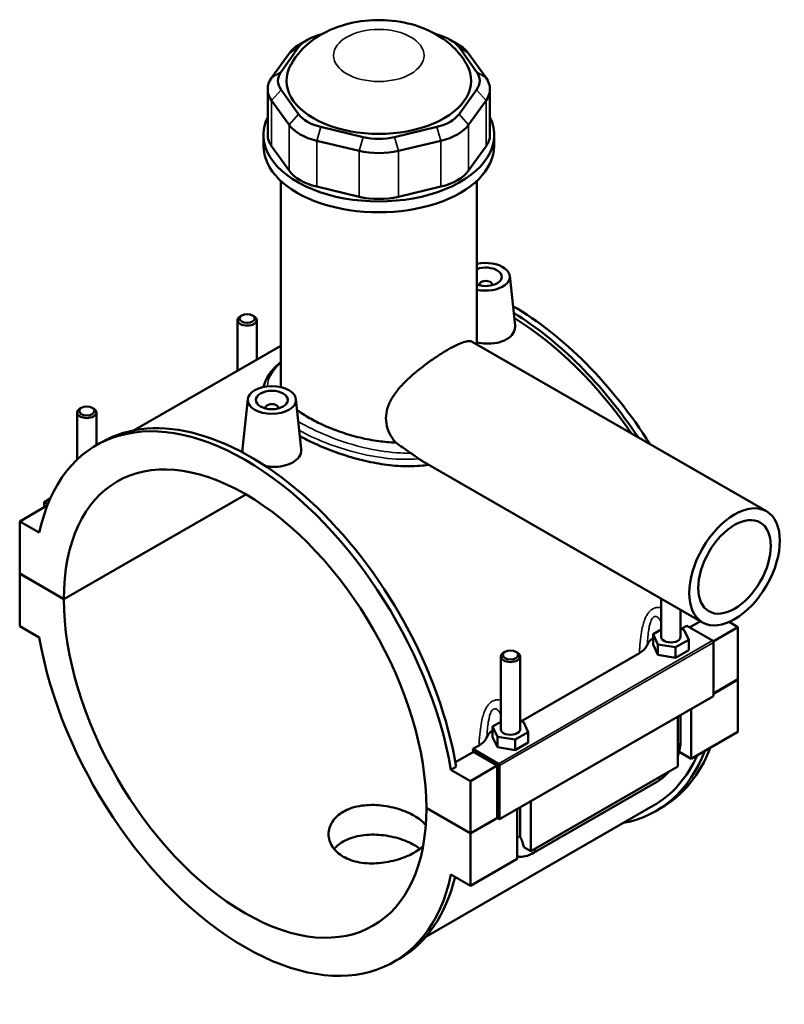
# Model space of a CAD drawing. Header units: millimetres. Extents: x 0 to 898, y -421 to 993.
# Tile 7 of 7: x 619 to 857, y 686 to 993. Entities that reach past the tile are written whole.
import ezdxf

# ---------------------------------------------------------------- set-up
doc = ezdxf.new("R2010")
doc.units = ezdxf.units.MM
doc.layers.add('Visible (ANSI)', color=7, linetype='Continuous', lineweight=50)
doc.layers.add('Visible Narrow (ANSI)', color=7, linetype='Continuous', lineweight=35)

msp = doc.modelspace()

# ---------------------------------------------------------------- linework, layer by layer
at = {"layer": 'Visible (ANSI)'}
for p, q in [((708.576, 987.157), (706.305, 985.839)), ((712.764, 988.775), (712.984, 988.828)), ((748.76, 988.828), (748.98, 988.775)), ((753.168, 987.157), (755.439, 985.839)), ((700.365, 977.179), (705.836, 984.786)), ((755.908, 984.786), (761.379, 977.179)), ((702.88, 982.875), (697.408, 975.268)), ((764.336, 975.268), (758.864, 982.875)), ((696.19, 971.742), (696.19, 957.435)), ((705.836, 963.93), (700.365, 971.538)), ((761.379, 971.538), (755.908, 963.93)), ((765.554, 971.742), (765.554, 957.435)), ((697.408, 968.216), (702.88, 960.609)), ((758.864, 960.609), (764.336, 968.216)), ((725.974, 956.79), (712.764, 959.941)), ((748.98, 959.941), (735.77, 956.79)), ((694.872, 954.05), (694.872, 957.435)), ((711.539, 955.623), (724.749, 952.472)), ((736.995, 952.472), (750.205, 955.623)), ((766.872, 954.05), (766.872, 957.435)), ((702.88, 946.302), (697.408, 953.909)), ((764.336, 953.909), (758.864, 946.302)), ((700.272, 879.529), (700.272, 943.13)), ((724.749, 938.165), (711.539, 941.316)), ((750.205, 941.316), (736.995, 938.165)), ((761.472, 892.061), (761.472, 943.13)), ((771.733, 913.447), (773.393, 897.97)), ((762.248, 910.728), (762.248, 910.541)), ((766.248, 910.728), (766.248, 910.541)), ((688.086, 901.135), (687.66, 900.888)), ((691.493, 901.135), (691.919, 900.888)), ((686.789, 899.671), (686.789, 883.886)), ((692.789, 899.671), (692.789, 887.341)), ((700.272, 891.65), (654.493, 865.288)), ((760.051, 892.879), (851.868, 840.005)), ((690.011, 875.007), (688.347, 859.485)), ((704.982, 875.007), (706.642, 859.531)), ((636.726, 856.127), (636.726, 870.841)), ((638.022, 872.306), (637.597, 872.058)), ((641.43, 872.306), (641.855, 872.058)), ((642.726, 860.616), (642.726, 870.841)), ((695.497, 872.102), (695.497, 872.288)), ((699.497, 872.102), (699.497, 872.288)), ((642.731, 860.619), (644.4, 861.58)), ((744.309, 855.786), (831.907, 805.341)), ((632.584, 812.623), (689.336, 845.304)), ((689.407, 845.263), (632.584, 812.541)), ((628.333, 843.997), (626.432, 842.903)), ((626.432, 842.903), (627.587, 842.238)), ((626.432, 841.271), (626.432, 842.903)), ((627.14, 841.678), (618.796, 836.873)), ((627.326, 841.57), (627.14, 841.678)), ((624.913, 833.35), (618.796, 836.873)), ((618.796, 836.873), (618.796, 820.563)), ((618.796, 820.563), (632.584, 812.623)), ((618.796, 820.481), (618.867, 820.522)), ((618.796, 820.481), (618.796, 804.171)), ((632.584, 812.541), (618.796, 820.481)), ((819.018, 800.811), (819.018, 812.764)), ((825.018, 800.811), (825.018, 809.309)), ((827.876, 803.778), (831.249, 805.72)), ((840.206, 805.47), (842.949, 803.89)), ((618.796, 804.171), (624.913, 800.648)), ((819.018, 803.156), (816.441, 801.672)), ((826.101, 803.162), (825.018, 803.329)), ((825.281, 803.289), (827.003, 804.28)), ((827.595, 799.951), (826.101, 803.162)), ((827.003, 804.28), (834.958, 799.699)), ((842.949, 803.89), (835.209, 799.433)), ((842.949, 803.89), (842.949, 787.58)), ((816.441, 801.672), (817.936, 798.46)), ((816.441, 798.401), (816.441, 801.672)), ((823.512, 797.6), (827.595, 799.951)), ((827.595, 796.68), (827.595, 799.951)), ((835.312, 799.087), (835.312, 782.368)), ((770.251, 796.16), (769.826, 795.913)), ((773.659, 796.16), (774.084, 795.913)), ((775.217, 774.459), (812.213, 795.763)), ((816.441, 798.401), (817.936, 795.19)), ((817.936, 798.46), (823.512, 797.6)), ((817.936, 795.19), (817.936, 798.46)), ((823.512, 794.33), (823.512, 797.6)), ((823.512, 794.33), (827.595, 796.68)), ((768.955, 794.696), (768.955, 771.982)), ((774.955, 794.696), (774.955, 771.982)), ((817.936, 795.19), (823.512, 794.33)), ((835.312, 783.182), (842.949, 787.58)), ((842.949, 787.498), (835.312, 783.101)), ((842.878, 787.539), (842.949, 787.498)), ((842.949, 787.498), (842.949, 771.188)), ((835.312, 782.368), (768.561, 743.929)), ((828.382, 778.377), (828.382, 762.8)), ((768.955, 774.326), (766.378, 772.842)), ((776.037, 774.333), (774.955, 774.5)), ((777.532, 771.121), (776.037, 774.333)), ((824.139, 760.357), (824.139, 775.934)), ((825.018, 768.109), (825.018, 776.44)), ((766.378, 772.842), (767.873, 769.631)), ((766.378, 769.572), (766.378, 772.842)), ((842.949, 771.188), (828.382, 762.8)), ((766.378, 769.572), (767.873, 766.361)), ((767.873, 766.361), (767.873, 769.631)), ((767.873, 769.631), (773.449, 768.77)), ((773.449, 768.77), (777.532, 771.121)), ((773.449, 765.5), (773.449, 768.77)), ((777.532, 767.851), (777.532, 771.121)), ((760.252, 765.841), (762.15, 766.934)), ((768.207, 761.26), (760.252, 765.841)), ((767.873, 766.361), (773.449, 765.5)), ((773.449, 765.5), (777.532, 767.851)), ((754.816, 761.705), (760.415, 764.93)), ((767.854, 760.646), (760.415, 764.93)), ((828.382, 762.8), (824.596, 764.98)), ((755.061, 760.325), (753.392, 759.364)), ((759.51, 755.841), (753.392, 759.364)), ((767.854, 760.646), (759.51, 755.841)), ((767.854, 744.336), (767.854, 760.646)), ((768.561, 743.929), (768.561, 760.647)), ((824.139, 760.357), (778.319, 733.97)), ((759.51, 739.531), (759.51, 755.841)), ((779.109, 733.397), (817.858, 755.712)), ((816.434, 748.062), (745.516, 707.223)), ((745.721, 747.471), (759.51, 739.531)), ((745.721, 747.389), (745.792, 747.43)), ((759.51, 739.449), (745.721, 747.389)), ((774.076, 731.527), (774.076, 747.105)), ((774.955, 747.611), (774.955, 739.28)), ((778.319, 749.548), (778.319, 733.97)), ((817.345, 746.481), (819.013, 747.442)), ((759.51, 739.531), (767.854, 744.336)), ((767.925, 744.295), (759.51, 739.449)), ((767.854, 744.336), (768.561, 743.929)), ((759.51, 723.139), (759.51, 739.449)), ((778.319, 733.97), (776.093, 735.252)), ((774.076, 731.527), (759.51, 723.139)), ((753.392, 726.662), (759.51, 723.139)), ((735.575, 699.393), (737.244, 700.354))]:
    msp.add_line(p, q, dxfattribs=at)
for centre, major_axis, ratio, start_param, end_param in [((717.662, 981.965), (-12.8, 0), 0.5758617, 5.1050881, 5.8904862), ((744.082, 981.965), (12.8, 0), 0.5758617, 0.3926991, 1.1780972), ((717.662, 979.349), (-16, 0), 0.5758617, 5.5016397, 5.8904862), ((744.082, 979.349), (-16, 0), 0.5758617, 3.5342917, 3.9231383), ((712.19, 974.358), (-12.8, 0), 0.5758617, 5.8904862, 6.6758844), ((730.872, 974.358), (-28.8, 0), 0.5758617, 5.9743034, 9.7336599), ((749.554, 974.358), (12.8, 0), 0.5758617, 5.8904862, 6.6758844), ((712.19, 971.742), (-16, 0), 0.5758617, 5.8904862, 6.6758844), ((749.554, 971.742), (16, 0), 0.5758617, 5.8904862, 6.6758844), ((730.872, 957.435), (-36, 0), 0.5758617, 6.0117283, 9.696235), ((717.662, 966.751), (-12.8, 0), 0.5758617, 0.3926991, 1.1780972), ((744.082, 966.751), (12.8, 0), 0.5758617, 5.1050881, 5.8904862), ((717.662, 964.135), (16, 0), 0.5758617, 3.5342917, 4.3196899), ((744.082, 964.135), (16, 0), 0.5758617, 5.1050881, 5.8904862), ((712.19, 957.435), (-16, 0), 0.5758617, 0, 0.3926991), ((730.872, 963.6), (-12.8, 0), 0.5758617, 1.1780972, 1.9634954), ((749.554, 957.435), (16, 0), 0.5758617, 5.8904862, 6.2831853), ((730.872, 954.05), (-36, 0), 0.5758617, 0, 3.1415927), ((730.872, 960.984), (16, 0), 0.5758617, 4.3196899, 5.1050881), ((717.662, 949.828), (-16, 0), 0.5758617, 0.3926991, 1.1780972), ((744.082, 949.828), (16, 0), 0.5758617, 5.1050881, 5.8904862), ((730.872, 946.677), (-16, 0), 0.5758617, 1.1780972, 1.9634954), ((764.248, 913.18), (7.5, 0), 0.5758617, 4.3333168, 8.2330538), ((764.248, 913.18), (5, 0), 0.5758617, 4.1239202, 8.4424504), ((764.248, 910.728), (-2, 0), 0.5758617, 2.9729035, 6.4518745), ((772.591, 828.055), (-46.422, 80.613), 0.5780931, 4.7882645, 5.4973988), ((689.789, 899.671), (3, 0), 0.5758617, 2.360047, 7.0647309), ((770.923, 827.094), (46.422, -80.613), 0.5780931, 1.6862977, 2.3270289), ((770.923, 827.094), (-45.512, 79.032), 0.5780931, 4.8534537, 5.4653426), ((689.153, 780.006), (-46.422, 80.613), 0.5780931, 4.1456146, 6.8538271), ((697.497, 872.288), (-2, 0), 0.5758617, 2.9729035, 6.4518745), ((639.726, 870.841), (3, 0), 0.5758617, 2.360047, 7.0647309), ((690.822, 780.967), (-46.422, 80.613), 0.5780931, 4.1456146, 6.2831853), ((689.153, 780.006), (-39.923, 69.327), 0.5780931, 3.9295495, 7.0698922), ((689.153, 780.006), (39.923, -69.327), 0.5780931, 3.9295495, 7.0698922), ((689.153, 780.006), (46.422, -80.613), 0.5780931, 4.1456146, 6.8538271), ((822.018, 797.541), (-7.5, 0), 0.5758617, 5.5507827, 6.074402), ((822.018, 800.811), (-3, 0), 0.5758617, 0, 3.1415927), ((834.958, 799.29), (-0.25, 0.433), 0.5780931, 3.9289245, 5.4997209), ((771.955, 794.696), (-3, 0), 0.5758617, 5.5016397, 10.2063236), ((771.955, 768.712), (-7.5, 0), 0.5758617, 5.5507827, 6.074402), ((771.955, 771.982), (-3, 0), 0.5758617, 0, 3.1415927), ((697.497, 784.811), (-45.512, 79.032), 0.5780931, 4.1500197, 4.1612726), ((770.923, 827.094), (46.422, -80.613), 0.5780931, 6.0848308, 6.7174265), ((772.591, 828.055), (46.422, -80.613), 0.5780931, 0, 0.4342412), ((770.923, 827.094), (45.512, -79.032), 0.5780931, 0, 0.3888826), ((768.207, 760.851), (0.25, -0.433), 0.5780931, 0.7873319, 2.3581282), ((690.822, 780.967), (46.422, -80.613), 0.5780931, 0, 0.5446877)]:
    msp.add_ellipse(centre, major_axis=major_axis, ratio=ratio, start_param=start_param, end_param=end_param, dxfattribs=at)
for centre, major_axis, ratio in [((689.789, 900.161), (-2.4, 0), 0.5758617), ((697.497, 874.741), (-7.5, 0), 0.5758617), ((697.497, 874.741), (-5, 0), 0.5758617), ((639.726, 871.332), (-2.4, 0), 0.5758617), ((841.888, 822.673), (-9.981, -17.332), 0.5780931), ((841.888, 822.673), (-7.985, -13.865), 0.5780931), ((771.955, 795.186), (-2.4, 0), 0.5758617)]:
    msp.add_ellipse(centre, major_axis=major_axis, ratio=ratio, dxfattribs=at)
for points, knots in [([(758.309, 979.4), (757.107, 981.569), (755.632, 983.378), (752.044, 986.828), (749.871, 988.283), (744.776, 990.92), (741.812, 991.89), (735.557, 993.172), (732.255, 993.411), (725.688, 993.101), (722.425, 992.558), (716.04, 990.532), (712.899, 989.071), (707.541, 984.99), (705.234, 982.62), (703.461, 979.446), (703.448, 979.423), (703.435, 979.4)], [1.0942801, 1.0942801, 1.0942801, 1.0942801, 1.3248276, 1.3248276, 1.6239352, 1.6239352, 2.0144696, 2.0144696, 2.4379751, 2.4379751, 2.8597503, 2.8597503, 3.2795893, 3.2795893, 3.6156731, 3.6156731, 3.6181089, 3.6181089, 3.6181089, 3.6181089]), ([(773.392, 897.97), (773.405, 897.852), (773.412, 897.734), (773.417, 896.907), (773.191, 896.149), (772.261, 894.775), (771.557, 894.16), (770.743, 893.691)], [4.77969946, 4.77969946, 4.77969946, 4.77969946, 4.83648748, 4.83648748, 5.18215212, 5.18215212, 5.52781676, 5.52781676, 5.52781676, 5.52781676]), ([(736.138, 861.464), (735.77, 861.89), (735.426, 862.337), (734.475, 863.747), (733.965, 864.768), (733.28, 866.872), (733.106, 867.956), (733.106, 870.101), (733.28, 871.198), (733.965, 873.373), (734.475, 874.453), (735.752, 876.552), (736.519, 877.574), (738.205, 879.536), (739.124, 880.475), (740.987, 882.229), (742, 883.109), (744.112, 884.825), (745.212, 885.663), (747.403, 887.246), (748.496, 887.993), (750.591, 889.352), (751.591, 889.965), (753.428, 891.022), (754.309, 891.493), (755.922, 892.269), (756.654, 892.573), (757.934, 892.989), (758.483, 893.101), (759.395, 893.129), (759.761, 893.046), (760.051, 892.879)], [5.2848693, 5.2848693, 5.2848693, 5.2848693, 5.4777645, 5.4777645, 5.871265, 5.871265, 6.2647656, 6.2647656, 6.6582661, 6.6582661, 7.0517666, 7.0517666, 7.4452672, 7.4452672, 7.8387677, 7.8387677, 8.2283629, 8.2283629, 8.617958, 8.617958, 9.0075532, 9.0075532, 9.3971484, 9.3971484, 9.7867435, 9.7867435, 10.1763387, 10.1763387, 10.5659339, 10.5659339, 10.9514091, 10.9514091, 10.9514091, 10.9514091]), ([(770.743, 893.691), (769.927, 893.221), (768.893, 892.836), (766.63, 892.372), (765.4, 892.294), (763.341, 892.384), (762.388, 892.508), (761.472, 892.709)], [0, 0, 0, 0, 0.34606505, 0.34606505, 0.69213011, 0.69213011, 0.96435363, 0.96435363, 0.96435363, 0.96435363]), ([(694.964, 878.806), (695.029, 879.231), (695.13, 879.652), (695.538, 880.918), (695.949, 881.743), (697.068, 883.436), (697.804, 884.3), (699.164, 885.628), (699.698, 886.103), (700.272, 886.573)], [19.4232918, 19.4232918, 19.4232918, 19.4232918, 19.6710959, 19.6710959, 20.1798691, 20.1798691, 20.7490534, 20.7490534, 21.0712586, 21.0712586, 21.0712586, 21.0712586]), ([(736.138, 861.464), (734.365, 861.517), (732.592, 861.674), (728.962, 862.166), (726.986, 862.537), (723.047, 863.478), (721.085, 864.047), (717.315, 865.327), (715.504, 866.039), (712.148, 867.538), (710.603, 868.325), (707.866, 869.901), (706.585, 870.741), (705.419, 871.638), (705.378, 871.669), (705.337, 871.701)], [1.8009405, 1.8009405, 1.8009405, 1.8009405, 2.3238604, 2.3238604, 2.9045907, 2.9045907, 3.4853211, 3.4853211, 4.0660514, 4.0660514, 4.6467817, 4.6467817, 5.2275121, 5.2275121, 5.2487512, 5.2487512, 5.2487512, 5.2487512]), ([(746.471, 854.541), (745.848, 854.444), (745.217, 854.362), (742.363, 854.065), (740.058, 854.021), (735.434, 854.249), (733.114, 854.52), (728.633, 855.273), (726.313, 855.782), (721.688, 857.023), (719.382, 857.753), (714.946, 859.361), (712.813, 860.24), (709.177, 861.912), (707.628, 862.696), (706.219, 863.478)], [1.175558, 1.175558, 1.175558, 1.175558, 1.3730903, 1.3730903, 2.0596354, 2.0596354, 2.7461805, 2.7461805, 3.4320698, 3.4320698, 4.1179592, 4.1179592, 4.8038485, 4.8038485, 5.3785335, 5.3785335, 5.3785335, 5.3785335]), ([(740.877, 858.177), (740.815, 858.219), (740.753, 858.261), (739.152, 859.351), (737.632, 860.414), (736.138, 861.464)], [1.69607595, 1.69607595, 1.69607595, 1.69607595, 1.71793496, 1.71793496, 2.26311865, 2.26311865, 2.26311865, 2.26311865]), ([(688.485, 858.317), (688.384, 858.611), (688.334, 858.903), (688.331, 859.285), (688.336, 859.385), (688.347, 859.485)], [4.67698067, 4.67698067, 4.67698067, 4.67698067, 4.83648748, 4.83648748, 4.89172896, 4.89172896, 4.89172896, 4.89172896]), ([(706.641, 859.531), (706.654, 859.414), (706.661, 859.298), (706.667, 858.472), (706.442, 857.712), (705.512, 856.337), (704.807, 855.722), (703.992, 855.252)], [7.54359059, 7.54359059, 7.54359059, 7.54359059, 7.59959581, 7.59959581, 7.94566086, 7.94566086, 8.29172592, 8.29172592, 8.29172592, 8.29172592]), ([(743.326, 856.409), (743, 856.636), (742.629, 856.908), (741.903, 857.443), (741.567, 857.692), (741.127, 858.004), (741.001, 858.093), (740.877, 858.177)], [-0.29441891, -0.29441891, -0.29441891, -0.29441891, -0.16211633, -0.16211633, -0.04618027, -0.04618027, 0, 0, 0, 0]), ([(703.992, 855.252), (703.177, 854.783), (702.145, 854.397), (699.884, 853.934), (698.655, 853.855), (696.86, 853.933), (696.192, 854.003), (695.53, 854.114)], [2.76390916, 2.76390916, 2.76390916, 2.76390916, 3.1095738, 3.1095738, 3.45523843, 3.45523843, 3.64884601, 3.64884601, 3.64884601, 3.64884601]), ([(744.309, 855.786), (744.3, 855.791), (744.291, 855.796), (743.959, 855.988), (743.64, 856.191), (743.326, 856.409)], [10.81613894, 10.81613894, 10.81613894, 10.81613894, 10.82017733, 10.82017733, 10.96176356, 10.96176356, 10.96176356, 10.96176356]), ([(812.213, 795.763), (812.861, 796.137), (813.4, 796.568), (814.215, 797.479), (814.502, 797.95), (814.681, 798.436)], [-0.53435447, -0.53435447, -0.53435447, -0.53435447, -0.25890179, -0.25890179, 0, 0, 0, 0]), ([(762.15, 766.934), (762.798, 767.307), (763.337, 767.738), (764.152, 768.649), (764.439, 769.121), (764.618, 769.607)], [-0.53435447, -0.53435447, -0.53435447, -0.53435447, -0.25890179, -0.25890179, 0, 0, 0, 0]), ([(824.139, 763.534), (824.346, 764.092), (824.52, 764.656), (824.89, 766.185), (825.018, 767.153), (825.018, 768.109)], [4.21285195, 4.21285195, 4.21285195, 4.21285195, 4.39822972, 4.39822972, 4.71238898, 4.71238898, 4.71238898, 4.71238898]), ([(817.858, 755.712), (818.687, 756.189), (819.461, 756.783), (820.607, 757.873), (821.015, 758.313), (821.399, 758.779)], [3.14159265, 3.14159265, 3.14159265, 3.14159265, 3.45575192, 3.45575192, 3.64408528, 3.64408528, 3.64408528, 3.64408528]), ([(741.96, 733.511), (741.261, 733.109), (740.473, 732.716), (738.758, 731.989), (737.831, 731.654), (735.9, 731.073), (734.893, 730.827), (732.871, 730.444), (731.854, 730.308), (729.89, 730.149), (728.874, 730.121), (726.851, 730.195), (725.845, 730.297), (723.913, 730.638), (722.986, 730.878), (721.271, 731.479), (720.483, 731.84), (719.087, 732.644), (718.432, 733.113), (717.28, 734.163), (716.782, 734.744), (715.983, 735.976), (715.681, 736.627), (715.286, 737.945), (715.192, 738.613), (715.192, 739.903), (715.286, 740.571), (715.681, 741.891), (715.983, 742.543), (716.782, 743.775), (717.28, 744.357), (718.432, 745.409), (719.087, 745.878), (720.483, 746.682), (721.271, 747.043), (722.986, 747.643), (723.913, 747.882), (725.845, 748.221), (726.851, 748.323), (728.873, 748.395), (729.89, 748.367), (731.854, 748.208), (732.871, 748.072), (734.893, 747.69), (735.9, 747.445), (737.831, 746.866), (738.758, 746.532), (740.473, 745.806), (741.262, 745.414), (742.658, 744.61), (743.312, 744.171), (744.464, 743.246), (744.962, 742.76), (745.417, 742.194), (745.47, 742.125), (745.522, 742.056)], [0, 0, 0, 0, 0.2961561, 0.2961561, 0.5923122, 0.5923122, 0.8884683, 0.8884683, 1.1846243, 1.1846243, 1.4807651, 1.4807651, 1.7769059, 1.7769059, 2.0730467, 2.0730467, 2.3691875, 2.3691875, 2.6653284, 2.6653284, 2.9614692, 2.9614692, 3.25761, 3.25761, 3.5537508, 3.5537508, 3.8499068, 3.8499068, 4.1460629, 4.1460629, 4.442219, 4.442219, 4.7383751, 4.7383751, 5.0345312, 5.0345312, 5.3306873, 5.3306873, 5.6268434, 5.6268434, 5.9229994, 5.9229994, 6.2191402, 6.2191402, 6.515281, 6.515281, 6.8114218, 6.8114218, 7.1075626, 7.1075626, 7.4037035, 7.4037035, 7.6998443, 7.6998443, 7.7408281, 7.7408281, 7.7408281, 7.7408281]), ([(743.72, 734.68), (743.185, 735.097), (742.59, 735.492), (741.262, 736.257), (740.474, 736.647), (738.76, 737.365), (737.833, 737.693), (735.901, 738.258), (734.895, 738.494), (732.872, 738.857), (731.855, 738.983), (729.889, 739.122), (728.873, 739.14), (726.849, 739.048), (725.843, 738.938), (723.911, 738.583), (722.985, 738.338), (721.27, 737.73), (720.482, 737.367), (719.087, 736.564), (718.433, 736.096), (717.521, 735.27), (717.211, 734.947), (716.932, 734.61)], [2.1000279, 2.1000279, 2.1000279, 2.1000279, 2.3676418, 2.3676418, 2.6635926, 2.6635926, 2.9595433, 2.9595433, 3.2554941, 3.2554941, 3.5514448, 3.5514448, 3.8474045, 3.8474045, 4.1433642, 4.1433642, 4.439324, 4.439324, 4.7352837, 4.7352837, 5.0312434, 5.0312434, 5.2040705, 5.2040705, 5.2040705, 5.2040705]), ([(774.955, 739.28), (774.955, 739.18), (774.958, 739.086), (774.97, 738.91), (774.979, 738.829), (775, 738.679), (775.013, 738.611), (775.041, 738.49), (775.055, 738.437), (775.085, 738.345), (775.099, 738.306), (775.113, 738.275)], [1.57079633, 1.57079633, 1.57079633, 1.57079633, 1.6466565, 1.6466565, 1.72251668, 1.72251668, 1.79837686, 1.79837686, 1.87423703, 1.87423703, 1.95009721, 1.95009721, 1.95009721, 1.95009721]), ([(775.113, 738.275), (775.367, 737.683), (775.594, 737.094), (775.889, 736.163), (776.002, 735.74), (776.084, 735.304), (776.089, 735.278), (776.093, 735.252)], [0.23169079, 0.23169079, 0.23169079, 0.23169079, 0.41096217, 0.41096217, 0.53797345, 0.53797345, 0.54599916, 0.54599916, 0.54599916, 0.54599916]), ([(744.673, 735.505), (744.432, 735.269), (744.169, 735.038), (743.312, 734.351), (742.658, 733.913), (741.96, 733.511)], [9.03600423, 9.03600423, 9.03600423, 9.03600423, 9.18059411, 9.18059411, 9.4767502, 9.4767502, 9.4767502, 9.4767502]), ([(774.076, 732.312), (774.318, 732.273), (774.56, 732.248), (775.612, 732.201), (776.405, 732.32), (777.839, 732.749), (778.489, 733.04), (779.109, 733.397)], [2.57223819, 2.57223819, 2.57223819, 2.57223819, 2.64878305, 2.64878305, 2.90673289, 2.90673289, 3.14159265, 3.14159265, 3.14159265, 3.14159265])]:
    msp.add_open_spline(points, degree=3, knots=knots, dxfattribs=at)
msp.add_open_spline([(700.325, 878.741), (700.289, 879.006), (700.272, 879.269), (700.272, 879.529)], degree=3, dxfattribs=at)
at = {"layer": 'Visible Narrow (ANSI)'}
for p, q in [((705.836, 984.786), (702.88, 982.875)), ((755.908, 984.786), (758.864, 982.875)), ((700.365, 977.179), (697.408, 975.268)), ((761.379, 977.179), (764.336, 975.268)), ((700.365, 971.538), (697.408, 968.216)), ((761.379, 971.538), (764.336, 968.216)), ((697.408, 953.909), (697.408, 968.216)), ((764.336, 968.216), (764.336, 953.909)), ((705.836, 963.93), (702.88, 960.609)), ((755.908, 963.93), (758.864, 960.609)), ((702.88, 960.609), (702.88, 946.302)), ((712.764, 959.941), (711.539, 955.623)), ((748.98, 959.941), (750.205, 955.623)), ((758.864, 946.302), (758.864, 960.609)), ((711.539, 941.316), (711.539, 955.623)), ((725.974, 956.79), (724.749, 952.472)), ((735.77, 956.79), (736.995, 952.472)), ((750.205, 955.623), (750.205, 941.316)), ((724.749, 952.472), (724.749, 938.165)), ((736.995, 938.165), (736.995, 952.472)), ((834.958, 799.699), (768.207, 761.26)), ((768.561, 760.647), (835.312, 799.087))]:
    msp.add_line(p, q, dxfattribs=at)
msp.add_ellipse((730.872, 982.256), major_axis=(-14.11, 0), ratio=0.5758617, dxfattribs=at)
for centre, major_axis, ratio, start_param, end_param in [((822.018, 768.109), (3, 0), 0.5758617, 5.4977871, 6.2831853), ((816.361, 758.311), (1.497, -2.6), 0.5780931, 0, 0.7911844), ((771.955, 739.28), (3, 0), 0.5758617, 5.4977871, 6.2831853), ((777.612, 735.997), (1.497, -2.6), 0.5780931, 0, 0.7911844)]:
    msp.add_ellipse(centre, major_axis=major_axis, ratio=ratio, start_param=start_param, end_param=end_param, dxfattribs=at)
for points, knots in [([(696.179, 878.993), (696.177, 879.045), (696.176, 879.097), (696.164, 881.34), (697.352, 883.518), (699.861, 885.902), (700.063, 886.087), (700.273, 886.271)], [19.1787601, 19.1787601, 19.1787601, 19.1787601, 19.216716, 19.216716, 20.8122582, 20.8122582, 20.9458811, 20.9458811, 20.9458811, 20.9458811]), ([(740.877, 858.177), (739.814, 858.153), (738.738, 858.168), (734.343, 858.372), (730.949, 858.858), (723.219, 860.545), (718.905, 861.918), (711.536, 864.897), (708.396, 866.446), (705.729, 868.047)], [12.7128402, 12.7128402, 12.7128402, 12.7128402, 13.0493504, 13.0493504, 14.0749673, 14.0749673, 15.4120754, 15.4120754, 16.5697152, 16.5697152, 16.5697152, 16.5697152]), ([(706.028, 865.259), (708.436, 863.914), (711.16, 862.63), (718.166, 859.854), (722.631, 858.485), (730.645, 856.839), (734.167, 856.382), (739.548, 856.201), (741.462, 856.245), (743.326, 856.409)], [-16.3711042, -16.3711042, -16.3711042, -16.3711042, -15.4120754, -15.4120754, -14.0749673, -14.0749673, -13.0493504, -13.0493504, -12.4703298, -12.4703298, -12.4703298, -12.4703298]), ([(819.018, 809.873), (818.986, 809.882), (818.954, 809.891), (818.602, 809.982), (818.275, 810.025), (817.615, 810.014), (817.282, 809.958), (816.754, 809.778), (816.555, 809.688), (816.361, 809.576), (816.168, 809.464), (815.979, 809.332), (815.51, 808.938), (815.24, 808.646), (814.751, 807.996), (814.531, 807.637), (814.044, 806.701), (813.801, 806.099), (813.406, 804.903), (813.247, 804.313), (812.905, 802.81), (812.75, 801.885), (812.47, 799.751), (812.366, 798.54), (812.26, 796.811), (812.234, 796.286), (812.213, 795.763)], [-2.565507, -2.565507, -2.565507, -2.565507, -2.5524369, -2.5524369, -2.4221485, -2.4221485, -2.2903337, -2.2903337, -2.2081325, -2.2081325, -2.2081325, -2.1259314, -2.1259314, -1.9941165, -1.9941165, -1.8638282, -1.8638282, -1.6739911, -1.6739911, -1.5005063, -1.5005063, -1.2383243, -1.2383243, -0.8974877, -0.8974877, -0.7483585, -0.7483585, -0.7483585, -0.7483585]), ([(814.681, 798.436), (814.723, 799.259), (814.776, 800.076), (814.915, 801.607), (814.998, 802.324), (815.175, 803.468), (815.256, 803.911), (815.457, 804.794), (815.579, 805.229), (815.821, 805.886), (815.929, 806.131), (816.17, 806.559), (816.301, 806.742), (816.53, 806.971), (816.621, 807.042), (816.715, 807.096), (816.809, 807.15), (816.905, 807.187), (817.159, 807.236), (817.319, 807.221), (817.635, 807.112), (817.79, 807.02), (818.164, 806.719), (818.378, 806.476), (818.733, 805.981), (818.878, 805.746), (819.018, 805.493)], [0.9496493, 0.9496493, 0.9496493, 0.9496493, 1.2383243, 1.2383243, 1.5005063, 1.5005063, 1.6739911, 1.6739911, 1.8638282, 1.8638282, 1.9941165, 1.9941165, 2.1259314, 2.1259314, 2.2081325, 2.2081325, 2.2081325, 2.2903337, 2.2903337, 2.4221485, 2.4221485, 2.5524369, 2.5524369, 2.742274, 2.742274, 2.8838144, 2.8838144, 2.8838144, 2.8838144]), ([(768.955, 781.044), (768.923, 781.053), (768.891, 781.061), (768.539, 781.152), (768.212, 781.195), (767.552, 781.185), (767.219, 781.129), (766.691, 780.949), (766.492, 780.858), (766.298, 780.746), (766.104, 780.635), (765.916, 780.502), (765.446, 780.108), (765.177, 779.817), (764.688, 779.166), (764.468, 778.808), (763.981, 777.872), (763.738, 777.27), (763.343, 776.074), (763.184, 775.484), (762.842, 773.98), (762.687, 773.056), (762.406, 770.922), (762.303, 769.71), (762.197, 767.981), (762.171, 767.457), (762.15, 766.934)], [-2.5651255, -2.5651255, -2.5651255, -2.5651255, -2.552055, -2.552055, -2.4217669, -2.4217669, -2.2899522, -2.2899522, -2.207751, -2.207751, -2.207751, -2.1255498, -2.1255498, -1.9937351, -1.9937351, -1.863447, -1.863447, -1.6736101, -1.6736101, -1.5001263, -1.5001263, -1.2379452, -1.2379452, -0.8971099, -0.8971099, -0.747977, -0.747977, -0.747977, -0.747977]), ([(764.618, 769.607), (764.66, 770.43), (764.713, 771.247), (764.852, 772.778), (764.934, 773.494), (765.112, 774.638), (765.193, 775.081), (765.393, 775.964), (765.515, 776.4), (765.757, 777.056), (765.866, 777.301), (766.106, 777.73), (766.238, 777.913), (766.467, 778.141), (766.558, 778.213), (766.652, 778.267), (766.745, 778.321), (766.842, 778.357), (767.096, 778.407), (767.256, 778.392), (767.571, 778.283), (767.727, 778.191), (768.101, 777.889), (768.315, 777.647), (768.67, 777.151), (768.815, 776.916), (768.955, 776.664)], [0.9492678, 0.9492678, 0.9492678, 0.9492678, 1.2379452, 1.2379452, 1.5001263, 1.5001263, 1.6736101, 1.6736101, 1.863447, 1.863447, 1.9937351, 1.9937351, 2.1255498, 2.1255498, 2.207751, 2.207751, 2.207751, 2.2899522, 2.2899522, 2.4217669, 2.4217669, 2.552055, 2.552055, 2.7418919, 2.7418919, 2.8834329, 2.8834329, 2.8834329, 2.8834329])]:
    msp.add_open_spline(points, degree=3, knots=knots, dxfattribs=at)
for points in [[(825.039, 803.326), (825.032, 803.34), (825.025, 803.354), (825.018, 803.368)], [(774.976, 774.497), (774.969, 774.511), (774.962, 774.525), (774.955, 774.539)]]:
    msp.add_open_spline(points, degree=3, dxfattribs=at)

doc.saveas('drawing.dxf')
